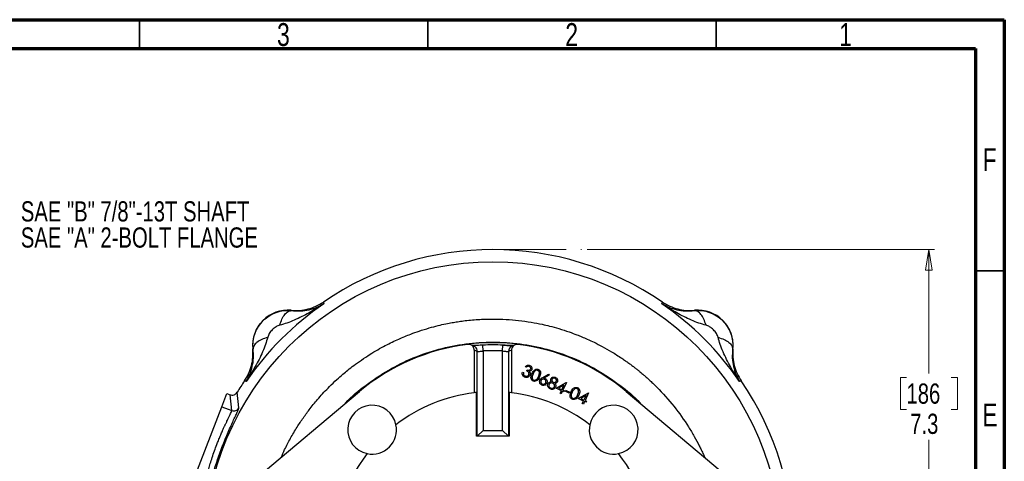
# Model space of a CAD drawing. Header units: inches. Extents: x 0.6 to 16.3, y 0.2 to 11.5.
# Tile 12 of 12: x 9.6 to 16.3, y 8.5 to 11.5. Entities that reach past the tile are written whole.
import ezdxf

# ---------------------------------------------------------------- set-up
doc = ezdxf.new("R2010")
doc.units = ezdxf.units.IN
doc.header["$MEASUREMENT"] = 0
doc.linetypes.add('CENTERX2', pattern=[0.8, 0.5, -0.1, 0.1, -0.1])
doc.styles.add('SLDTEXTSTYLE0', font='TXT', dxfattribs={"width": 0.75})
doc.dimstyles.new('SLDDIMSTYLE1', dxfattribs={"dimtxt": 0.137795, "dimasz": 0.14, "dimexe": 0, "dimexo": 0.0625, "dimgap": 0.034449, "dimtad": 0, "dimtih": 1, "dimtoh": 1, "dimdec": 1, "dimlfac": 1.5, "dimrnd": 1e-09, "dimzin": 12, "dimdsep": 46, "dimtxsty": 'SLDTEXTSTYLE0', "dimblk1": 'CLOSED', "dimblk2": 'CLOSED', "dimsah": 1, "dimcen": 0.09, "dimadec": 0, "dimazin": 3, "dimtfac": 1, "dimtofl": 0, "dimtmove": 0, "dimatfit": 3, "dimldrblk": 'CLOSED', "dimfxl": 0, "dimfrac": 2, "dimtolj": 1, "dimtzin": 12, "dimarcsym": 0})

# ---------------------------------------------------------------- blocks, each defined once
blk = doc.blocks.new('_Closed')
at = {"color": 0, "linetype": 'ByBlock', "lineweight": -2}
for p, q in [((-1, 0.166667), (0, 0)), ((-1, 0.166667), (-1, -0.166667)), ((0, 0), (-1, -0.166667)), ((0, 0), (-1, 0))]:
    blk.add_line(p, q, dxfattribs=at)
blk = doc.blocks.new('_D_1')
at = {"color": 7, "linetype": 'Continuous', "lineweight": 0}
for p, q in [((13.4908, 9.9274), (15.8627, 9.9274)), ((15.8233, 9.9274), (15.8233, 9.0832)), ((15.6706, 9.0552), (15.6286, 9.0552)), ((15.6286, 9.0552), (15.6286, 8.8364)), ((15.9761, 9.0552), (16.0181, 9.0552)), ((16.0181, 9.0552), (16.0181, 8.8364)), ((15.6286, 8.8364), (15.6706, 8.8364)), ((16.0181, 8.8364), (15.9761, 8.8364)), ((15.8233, 5.0577), (15.8233, 8.6303)), ((14.0917, 5.0577), (15.8627, 5.0577))]:
    blk.add_line(p, q, dxfattribs=at)
at = {"color": 7, "linetype": 'Continuous', "lineweight": 18, "xscale": 0.14, "yscale": 0.14}
for p, rotation in [((15.8233, 9.9274), 90.0000000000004), ((15.8233, 5.0577), 270.0000000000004)]:
    blk.add_blockref('_Closed', p, dxfattribs=dict(at, rotation=rotation))
at = {"color": 7, "linetype": 'Continuous', "lineweight": 18, "char_height": 0.1378, "attachment_point": 1, "style": 'SLDTEXTSTYLE0'}
for s, insert in [('186', (15.6706, 9.0141)), ('7.3', (15.6961, 8.8079))]:
    blk.add_mtext(s, dxfattribs=dict(at, insert=insert))
blk = doc.blocks.new('SW_NOTE_0_2')
at = {"color": 0, "linetype": 'Continuous', "lineweight": 0, "char_height": 0.137795, "attachment_point": 1, "style": 'SLDTEXTSTYLE0'}
for s, insert in [('SAE "B" 7/8"-13T SHAFT', (0.0248, 0.0702)), ('SAE "A" 2-BOLT FLANGE', (0.0248, -0.108))]:
    blk.add_mtext(s, dxfattribs=dict(at, insert=insert))

msp = doc.modelspace()

# ---------------------------------------------------------------- linework, layer by layer
at = {"color": 7, "linetype": 'Continuous', "lineweight": 70}
for p, q in [((0.5906, 11.4961), (16.3386, 11.4961)), ((16.3386, 11.4961), (16.3386, 0.1969)), ((0.7874, 11.2992), (16.1417, 11.2992)), ((16.1417, 11.2992), (16.1417, 0.3937))]:
    msp.add_line(p, q, dxfattribs=at)
at = {"color": 7, "linetype": 'Continuous', "lineweight": 35}
for p, q in [((10.4331, 11.2992), (10.4331, 11.4961)), ((12.4016, 11.2992), (12.4016, 11.4961)), ((14.3701, 11.2992), (14.3701, 11.4961)), ((16.1417, 9.7835), (16.3386, 9.7835))]:
    msp.add_line(p, q, dxfattribs=at)
at = {"color": 7, "linetype": 'CENTERX2', "lineweight": 18}
msp.add_line((12.8462, 9.9274), (13.4514, 9.9274), dxfattribs=at)
at = {"color": 7, "linetype": 'Continuous', "lineweight": 25}
for p, q in [((11.6886, 9.57), (11.6904, 9.5642)), ((11.6904, 9.5642), (11.6921, 9.5586)), ((14.0003, 9.5586), (14.002, 9.5642)), ((14.002, 9.5642), (14.0038, 9.57)), ((11.4694, 9.5135), (11.4695, 9.5114)), ((14.2229, 9.5114), (14.2231, 9.5135)), ((11.2089, 9.2508), (11.2068, 9.251)), ((12.7195, 9.2406), (12.7195, 8.9509)), ((12.7397, 8.6543), (12.7397, 9.2328)), ((12.7795, 9.2359), (12.7776, 9.2758)), ((12.7795, 9.2359), (12.7795, 8.6941)), ((12.9129, 9.2359), (12.9148, 9.2758)), ((12.9129, 8.6941), (12.9129, 9.2359)), ((12.9527, 9.2328), (12.9527, 8.6543)), ((12.9729, 9.2406), (12.9729, 8.9509)), ((14.4856, 9.251), (14.4835, 9.2508)), ((13.0478, 9.0919), (13.0551, 9.0885)), ((13.0755, 9.1248), (13.0678, 9.1284)), ((13.077, 9.1003), (13.0802, 9.1072)), ((13.1865, 9.0551), (13.2252, 9.0785)), ((13.2252, 9.0785), (13.2295, 9.0716)), ((11.1561, 9.0299), (11.1503, 9.0317)), ((11.1617, 9.0282), (11.1561, 9.0299)), ((13.2295, 9.0716), (13.1949, 9.0503)), ((13.2779, 8.9814), (13.3476, 9.0215)), ((13.3491, 9.0207), (13.3247, 8.9683)), ((13.3476, 9.0215), (13.3491, 9.0207)), ((14.5363, 9.0299), (14.5307, 9.0282)), ((14.5421, 9.0317), (14.5363, 9.0299)), ((10.995, 8.8557), (11.0297, 8.946)), ((11.0297, 8.946), (11.0514, 8.9377)), ((11.1118, 8.8475), (11.0998, 8.954)), ((11.2373, 8.3732), (11.9352, 8.9592)), ((12.735, 8.6541), (12.735, 8.9526)), ((12.9574, 8.9526), (12.9574, 8.6541)), ((13.3138, 8.9646), (13.2779, 8.9814)), ((13.3318, 9.0032), (13.295, 8.9822)), ((13.295, 8.9822), (13.3172, 8.9718)), ((13.3057, 8.9471), (13.3138, 8.9646)), ((13.3132, 8.9436), (13.3057, 8.9471)), ((13.3213, 8.9611), (13.3132, 8.9436)), ((13.3172, 8.9718), (13.3318, 9.0032)), ((13.3304, 8.9569), (13.3213, 8.9611)), ((13.3247, 8.9683), (13.3338, 8.9641)), ((13.3338, 8.9641), (13.3304, 8.9569)), ((13.3402, 8.9617), (13.3431, 8.9679)), ((13.3683, 8.9486), (13.3402, 8.9617)), ((13.3431, 8.9679), (13.3712, 8.9548)), ((13.3712, 8.9548), (13.3683, 8.9486)), ((13.4289, 8.9109), (13.4986, 8.951)), ((13.5002, 8.9503), (13.4757, 8.8979)), ((13.4986, 8.951), (13.5002, 8.9503)), ((13.7572, 8.9592), (14.4552, 8.3732)), ((11.0515, 8.9377), (11.0514, 8.9377)), ((11.0627, 8.8297), (11.0515, 8.9377)), ((13.4648, 8.8942), (13.4289, 8.9109)), ((13.4828, 8.9328), (13.4461, 8.9117)), ((13.4461, 8.9117), (13.4682, 8.9014)), ((13.4567, 8.8767), (13.4648, 8.8942)), ((13.4642, 8.8732), (13.4567, 8.8767)), ((13.4724, 8.8907), (13.4642, 8.8732)), ((13.4682, 8.9014), (13.4828, 8.9328)), ((13.4815, 8.8864), (13.4724, 8.8907)), ((13.4757, 8.8979), (13.4848, 8.8937)), ((13.4848, 8.8937), (13.4815, 8.8864)), ((10.8137, 8.3833), (10.995, 8.8557)), ((10.995, 8.8557), (11.0627, 8.8297)), ((12.7397, 8.6543), (12.7795, 8.6941)), ((12.7795, 8.6941), (12.9129, 8.6941)), ((12.9527, 8.6543), (12.9129, 8.6941)), ((12.9574, 8.6541), (12.735, 8.6541))]:
    msp.add_line(p, q, dxfattribs=at)
at = {"color": 7, "linetype": 'Continuous', "lineweight": 25, "flags": 128}
msp.add_lwpolyline([(12.7247, 9.2642), (12.7197, 9.2675), (12.7145, 9.27)], dxfattribs=at)
at = {"color": 7, "linetype": 'Continuous', "lineweight": 25}
msp.add_circle((12.8462, 7.8741), 1.9709, dxfattribs=at)
for centre, radius, start, end in [((12.8462, 7.8741), 2.0533, 55.68388, 124.31612), ((12.8462, 7.8741), 2.0419, 124.41629, 145.58371), ((12.8462, 7.8741), 2.0419, 34.41629, 55.58371), ((11.4466, 9.2737), 0.2409, 84.58105, 185.41895), ((14.2458, 9.2737), 0.2409, 354.58105, 95.41895), ((12.8462, 7.8741), 1.4181, 47.51943, 132.48057), ((12.8462, 7.8741), 1.4168, 96.96554, 130.0159), ((12.8462, 7.8741), 1.4168, 49.9841, 83.03446), ((12.8462, 7.8741), 1.4034, 87.19652, 92.80348), ((12.8462, 7.8741), 1.3634, 87.19652, 92.80348), ((12.8462, 7.8741), 2.0533, 145.68388, 148.26931), ((12.8462, 7.8741), 2.0533, 325.68388, 34.31612), ((12.8462, 7.8741), 1.0842, 96.70937, 127.61727), ((12.8462, 7.8741), 1.0842, 95.88757, 96.70937), ((12.8462, 7.8741), 1.0842, 83.29063, 84.11243), ((12.8462, 7.8741), 1.0842, 52.38273, 83.29063), ((12.0213, 8.6991), 0.1667, 11.70658, 258.29342), ((13.6712, 8.6991), 0.1667, 281.70658, 168.29342), ((12.0213, 8.6991), 0.1667, 258.29342, 11.70658), ((13.6712, 8.6991), 0.1667, 168.29342, 281.70658), ((12.8462, 7.8741), 1.0842, 142.38273, 217.61727), ((12.8462, 7.8741), 1.0842, 322.38273, 37.61727)]:
    msp.add_arc(centre, radius, start, end, dxfattribs=at)
at = {"color": 8, "linetype": 'Continuous', "lineweight": 25}
for centre, radius, start, end in [((12.6998, 9.233), 0.0399, 359.76854, 51.44883), ((12.9926, 9.233), 0.0398, 111.57531, 180.25611)]:
    msp.add_arc(centre, radius, start, end, dxfattribs=at)
at = {"color": 7, "linetype": 'Continuous', "lineweight": 25}
for centre, major_axis, ratio, start_param, end_param in [((12.0265, 7.8741), (1.7225, 0), 0.866575, 1.14388, 1.156685), ((13.666, 7.8741), (1.7225, 0), 0.866575, 1.984907, 1.997713), ((12.7394, 8.6941), (0, 0.04), 0.087489, 3.141593, 3.228859), ((12.953, 8.6941), (0, 0.04), 0.087489, 3.054326, 3.141593)]:
    msp.add_ellipse(centre, major_axis=major_axis, ratio=ratio, start_param=start_param, end_param=end_param, dxfattribs=at)
for points, knots in [([(11.6921, 9.5586), (11.6755, 9.5478), (11.6422, 9.5262), (11.5921, 9.4969), (11.5415, 9.4698), (11.4913, 9.4462), (11.4412, 9.426), (11.4072, 9.4165), (11.3908, 9.4119)], [0, 0, 0, 0, 0.1785462, 0.3565956, 0.5214521, 0.6921189, 0.8513652, 1, 1, 1, 1]), ([(11.4694, 9.5135), (11.4886, 9.5127), (11.5271, 9.511), (11.5843, 9.5212), (11.6393, 9.5399), (11.6722, 9.56), (11.6886, 9.57)], [0, 0, 0, 0, 0.249999, 0.499991, 0.749988, 1, 1, 1, 1]), ([(11.4695, 9.5114), (11.491, 9.51), (11.5351, 9.507), (11.5921, 9.5164), (11.6453, 9.5326), (11.6765, 9.5499), (11.6921, 9.5586)], [0, 0, 0, 0, 0.238226, 0.486485, 0.742044, 1, 1, 1, 1]), ([(14.0003, 9.5586), (14.0159, 9.5499), (14.0471, 9.5326), (14.1003, 9.5164), (14.1574, 9.507), (14.2014, 9.51), (14.2229, 9.5114)], [0, 0, 0, 0, 0.2579567, 0.5135156, 0.7617742, 1, 1, 1, 1]), ([(14.3016, 9.4119), (14.2852, 9.4165), (14.2513, 9.426), (14.2011, 9.4462), (14.1509, 9.4698), (14.1018, 9.4961), (14.0516, 9.5253), (14.0183, 9.5469), (14.0003, 9.5586)], [0, 0, 0, 0, 0.148634, 0.307878, 0.478548, 0.643401, 0.806559, 1, 1, 1, 1]), ([(14.0038, 9.57), (14.0202, 9.56), (14.0531, 9.5399), (14.1081, 9.5212), (14.1653, 9.511), (14.2038, 9.5127), (14.2231, 9.5135)], [0, 0, 0, 0, 0.250012, 0.500009, 0.750001, 1, 1, 1, 1]), ([(11.2089, 9.2508), (11.2082, 9.2678), (11.2069, 9.3021), (11.2191, 9.3534), (11.2421, 9.4019), (11.2759, 9.4444), (11.3183, 9.4781), (11.3666, 9.5011), (11.4179, 9.5134), (11.4524, 9.5121), (11.4695, 9.5114)], [0, 0, 0, 0, 0.121086, 0.245631, 0.371837, 0.499848, 0.627826, 0.75369, 0.877698, 1, 1, 1, 1]), ([(11.3908, 9.4119), (11.3956, 9.4262), (11.4052, 9.4548), (11.4251, 9.4866), (11.4472, 9.5079), (11.462, 9.5102), (11.4695, 9.5114)], [0, 0, 0, 0, 0.250008, 0.500012, 0.750004, 1, 1, 1, 1]), ([(14.2229, 9.5114), (14.2401, 9.5121), (14.2745, 9.5134), (14.3259, 9.5011), (14.3741, 9.4782), (14.4165, 9.4444), (14.4502, 9.4021), (14.4732, 9.3538), (14.4855, 9.3024), (14.4842, 9.268), (14.4835, 9.2508)], [0, 0, 0, 0, 0.122401, 0.24641, 0.372177, 0.49984, 0.627674, 0.753551, 0.87761, 1, 1, 1, 1]), ([(14.3016, 9.4119), (14.2968, 9.4262), (14.2872, 9.4548), (14.2673, 9.4866), (14.2453, 9.5079), (14.2304, 9.5102), (14.2229, 9.5114)], [0, 0, 0, 0, 0.2499978, 0.4999971, 0.7499871, 1, 1, 1, 1]), ([(11.3908, 9.4119), (11.3823, 9.4087), (11.3636, 9.4018), (11.3392, 9.3811), (11.3185, 9.3567), (11.3116, 9.338), (11.3085, 9.3295)], [0, 0, 0, 0, 0.227266, 0.500165, 0.772773, 1, 1, 1, 1]), ([(14.384, 9.3295), (14.3808, 9.338), (14.3739, 9.3567), (14.3532, 9.3811), (14.3288, 9.4018), (14.3101, 9.4087), (14.3016, 9.4119)], [0, 0, 0, 0, 0.227268, 0.500168, 0.772774, 1, 1, 1, 1]), ([(11.3085, 9.3295), (11.3039, 9.3131), (11.2944, 9.2792), (11.2741, 9.229), (11.2505, 9.1788), (11.2242, 9.1297), (11.195, 9.0795), (11.1734, 9.0462), (11.1617, 9.0282)], [0, 0, 0, 0, 0.148634, 0.307878, 0.478548, 0.643401, 0.806559, 1, 1, 1, 1]), ([(11.3085, 9.3295), (11.2942, 9.3247), (11.2655, 9.3151), (11.2337, 9.2952), (11.2124, 9.2732), (11.2101, 9.2583), (11.2089, 9.2508)], [0, 0, 0, 0, 0.249996, 0.499988, 0.749992, 1, 1, 1, 1]), ([(12.7195, 9.2406), (12.7191, 9.2451), (12.7182, 9.2541), (12.7113, 9.2661), (12.7011, 9.2752), (12.6883, 9.2807), (12.6791, 9.2806), (12.6744, 9.2805)], [0, 0, 0, 0, 0.198384, 0.396743, 0.595712, 0.795433, 1, 1, 1, 1]), ([(13.018, 9.2805), (13.0135, 9.2806), (13.0044, 9.2808), (12.9915, 9.2753), (12.9813, 9.2663), (12.9742, 9.2542), (12.9733, 9.2452), (12.9729, 9.2406)], [0, 0, 0, 0, 0.1998998, 0.3997895, 0.5998555, 0.79962, 1, 1, 1, 1]), ([(14.5307, 9.0282), (14.5199, 9.0448), (14.4983, 9.0781), (14.469, 9.1282), (14.4419, 9.1788), (14.4183, 9.229), (14.3981, 9.2792), (14.3886, 9.3131), (14.384, 9.3295)], [0, 0, 0, 0, 0.1785468, 0.3565957, 0.5214526, 0.692119, 0.8513649, 1, 1, 1, 1]), ([(14.384, 9.3295), (14.3983, 9.3247), (14.4269, 9.3151), (14.4587, 9.2952), (14.48, 9.2732), (14.4823, 9.2583), (14.4835, 9.2508)], [0, 0, 0, 0, 0.250013, 0.500003, 0.750002, 1, 1, 1, 1]), ([(11.1503, 9.0317), (11.1603, 9.0481), (11.1805, 9.081), (11.1991, 9.136), (11.2093, 9.1932), (11.2076, 9.2317), (11.2068, 9.251)], [0, 0, 0, 0, 0.250012, 0.500009, 0.750001, 1, 1, 1, 1]), ([(11.1617, 9.0282), (11.1704, 9.0438), (11.1877, 9.075), (11.2039, 9.1282), (11.2133, 9.1853), (11.2103, 9.2293), (11.2089, 9.2508)], [0, 0, 0, 0, 0.257956, 0.513515, 0.761774, 1, 1, 1, 1]), ([(12.7145, 9.27), (12.7127, 9.2707), (12.7058, 9.2735), (12.6988, 9.2761), (12.6936, 9.2781)], [0, 0, 0, 0, 0.252824, 1, 1, 1, 1]), ([(12.7776, 9.2758), (12.7716, 9.2755), (12.7581, 9.2748), (12.7385, 9.2738), (12.7213, 9.2729), (12.7103, 9.2724), (12.7049, 9.2724), (12.7048, 9.2724), (12.7048, 9.2724)], [0, 0, 0, 0, 0.176869, 0.396477, 0.612422, 0.798679, 0.943095, 1, 1, 1, 1]), ([(12.7397, 9.2328), (12.7405, 9.2326), (12.7422, 9.2322), (12.75, 9.2328), (12.7608, 9.2339), (12.7713, 9.235), (12.7777, 9.2357), (12.7795, 9.2359)], [0, 0, 0, 0, 0.225663, 0.451338, 0.677827, 0.905494, 1, 1, 1, 1]), ([(12.9129, 9.2359), (12.9174, 9.2354), (12.9264, 9.2345), (12.9384, 9.2332), (12.9474, 9.2323), (12.9517, 9.2323), (12.9525, 9.2327), (12.9527, 9.2328)], [0, 0, 0, 0, 0.228136, 0.456134, 0.683525, 0.909878, 1, 1, 1, 1]), ([(12.9137, 9.2759), (12.9158, 9.2758), (12.9254, 9.2753), (12.9418, 9.2744), (12.9613, 9.2734), (12.974, 9.2727), (12.9887, 9.2723), (12.974, 9.2727), (12.9613, 9.2734), (12.9418, 9.2744), (12.9254, 9.2753), (12.9158, 9.2758), (12.9137, 9.2759)], [0, 0, 0, 0, 0.036664, 0.165553, 0.290123, 0.403683, 0.5, 0.596317, 0.709877, 0.834447, 0.963336, 1, 1, 1, 1]), ([(12.9988, 9.2781), (12.9971, 9.2775), (12.9902, 9.2748), (12.9832, 9.2721), (12.9779, 9.27)], [0, 0, 0, 0, 0.24041, 1, 1, 1, 1]), ([(14.4835, 9.2508), (14.4821, 9.2293), (14.4791, 9.1853), (14.4885, 9.1282), (14.5047, 9.075), (14.522, 9.0438), (14.5307, 9.0282)], [0, 0, 0, 0, 0.238226, 0.486484, 0.742043, 1, 1, 1, 1]), ([(14.4856, 9.251), (14.4848, 9.2317), (14.4831, 9.1932), (14.4933, 9.136), (14.512, 9.081), (14.5321, 9.0481), (14.5421, 9.0317)], [0, 0, 0, 0, 0.249999, 0.499991, 0.749988, 1, 1, 1, 1]), ([(13.0622, 9.0584), (13.0589, 9.0603), (13.0524, 9.0641), (13.047, 9.0736), (13.046, 9.0833), (13.0472, 9.089), (13.0478, 9.0919)], [0, 0, 0, 0, 0.279865, 0.55899, 0.77923, 1, 1, 1, 1]), ([(13.0551, 9.0885), (13.0547, 9.086), (13.054, 9.0816), (13.0552, 9.0772), (13.0557, 9.0753)], [0, 0, 0, 0, 0.5607, 1, 1, 1, 1]), ([(13.0678, 9.1284), (13.07, 9.1309), (13.0743, 9.1358), (13.0829, 9.1396), (13.0915, 9.1401), (13.0964, 9.1383), (13.0988, 9.1374)], [0, 0, 0, 0, 0.2803434, 0.5597693, 0.7797975, 1, 1, 1, 1]), ([(13.0954, 9.1301), (13.0935, 9.1308), (13.0895, 9.1322), (13.0819, 9.1306), (13.0779, 9.127), (13.0755, 9.1248)], [0, 0, 0, 0, 0.280237, 0.559669, 1, 1, 1, 1]), ([(13.0914, 9.0736), (13.0921, 9.0756), (13.0934, 9.0797), (13.0924, 9.0861), (13.0879, 9.0944), (13.0815, 9.0979), (13.077, 9.1003)], [0, 0, 0, 0, 0.186632, 0.373502, 0.560278, 1, 1, 1, 1]), ([(13.0802, 9.1072), (13.0826, 9.1063), (13.0872, 9.1046), (13.0942, 9.1044), (13.1004, 9.1067), (13.1025, 9.11), (13.1036, 9.1117)], [0, 0, 0, 0, 0.280864, 0.561382, 0.780766, 1, 1, 1, 1]), ([(13.1114, 9.1079), (13.1104, 9.1062), (13.1085, 9.1028), (13.1027, 9.0985), (13.0976, 9.0976), (13.0946, 9.0971)], [0, 0, 0, 0, 0.280343, 0.560472, 1, 1, 1, 1]), ([(13.0946, 9.0971), (13.096, 9.0953), (13.0986, 9.0921), (13.0999, 9.0882), (13.1005, 9.0865)], [0, 0, 0, 0, 0.5598259, 1, 1, 1, 1]), ([(13.1036, 9.1117), (13.1042, 9.1137), (13.1054, 9.1178), (13.1033, 9.1235), (13.0998, 9.1277), (13.0969, 9.1293), (13.0954, 9.1301)], [0, 0, 0, 0, 0.278678, 0.558542, 0.779099, 1, 1, 1, 1]), ([(13.0988, 9.1374), (13.1017, 9.1357), (13.1074, 9.1323), (13.1123, 9.1241), (13.1138, 9.1155), (13.1122, 9.1104), (13.1114, 9.1079)], [0, 0, 0, 0, 0.28007, 0.559852, 0.780109, 1, 1, 1, 1]), ([(13.1005, 9.0865), (13.101, 9.0835), (13.1019, 9.0781), (13.1, 9.073), (13.0991, 9.0708)], [0, 0, 0, 0, 0.559504, 1, 1, 1, 1]), ([(13.1205, 9.0312), (13.1183, 9.0324), (13.1141, 9.0348), (13.1079, 9.0425), (13.1039, 9.0597), (13.1097, 9.0733), (13.1136, 9.0824)], [0, 0, 0, 0, 0.125594, 0.251167, 0.500332, 1, 1, 1, 1]), ([(13.1136, 9.0824), (13.1181, 9.0913), (13.1237, 9.1024), (13.136, 9.1103), (13.143, 9.1125), (13.1504, 9.1127), (13.155, 9.111), (13.1573, 9.1102)], [0, 0, 0, 0, 0.4986361, 0.6241029, 0.749381, 0.8746784, 1, 1, 1, 1]), ([(13.1206, 9.079), (13.1174, 9.0719), (13.1134, 9.0629), (13.1139, 9.0513), (13.1157, 9.0458), (13.1189, 9.0409), (13.1222, 9.0389), (13.1239, 9.0379)], [0, 0, 0, 0, 0.499383, 0.62469, 0.749789, 0.874981, 1, 1, 1, 1]), ([(13.1542, 9.1029), (13.1524, 9.1035), (13.1487, 9.1048), (13.1409, 9.104), (13.129, 9.0966), (13.124, 9.086), (13.1206, 9.079)], [0, 0, 0, 0, 0.125295, 0.250734, 0.499607, 1, 1, 1, 1]), ([(13.1578, 9.0617), (13.1608, 9.0688), (13.1653, 9.0796), (13.1635, 9.0934), (13.1591, 9.0999), (13.1558, 9.1019), (13.1542, 9.1029)], [0, 0, 0, 0, 0.500234, 0.749271, 0.874734, 1, 1, 1, 1]), ([(13.1573, 9.1102), (13.1594, 9.109), (13.1637, 9.1066), (13.1699, 9.0989), (13.1743, 9.0816), (13.1687, 9.0678), (13.1649, 9.0585)], [0, 0, 0, 0, 0.125633, 0.251249, 0.500633, 1, 1, 1, 1]), ([(13.0557, 9.0753), (13.0571, 9.073), (13.0596, 9.0689), (13.0638, 9.0667), (13.0657, 9.0657)], [0, 0, 0, 0, 0.558616, 1, 1, 1, 1]), ([(13.0991, 9.0708), (13.0969, 9.0674), (13.0924, 9.0605), (13.0817, 9.0556), (13.0712, 9.055), (13.0652, 9.0573), (13.0622, 9.0584)], [0, 0, 0, 0, 0.2794907, 0.5588701, 0.7792975, 1, 1, 1, 1]), ([(13.0657, 9.0657), (13.0683, 9.0647), (13.0737, 9.0627), (13.0816, 9.0642), (13.088, 9.0679), (13.0903, 9.0717), (13.0914, 9.0736)], [0, 0, 0, 0, 0.280306, 0.559646, 0.779902, 1, 1, 1, 1]), ([(13.1649, 9.0585), (13.1603, 9.0497), (13.1533, 9.0364), (13.1372, 9.0288), (13.1274, 9.0286), (13.1228, 9.0304), (13.1205, 9.0312)], [0, 0, 0, 0, 0.499357, 0.748733, 0.87436, 1, 1, 1, 1]), ([(13.1239, 9.0379), (13.1261, 9.0372), (13.1304, 9.0358), (13.1388, 9.0374), (13.1433, 9.0413), (13.146, 9.0436)], [0, 0, 0, 0, 0.280102, 0.560576, 1, 1, 1, 1]), ([(13.146, 9.0436), (13.1486, 9.0467), (13.1532, 9.0523), (13.1564, 9.0588), (13.1578, 9.0617)], [0, 0, 0, 0, 0.559623, 1, 1, 1, 1]), ([(13.1798, 9.0035), (13.1767, 9.0055), (13.1703, 9.0095), (13.1656, 9.0192), (13.1648, 9.0288), (13.1668, 9.0344), (13.1678, 9.0372)], [0, 0, 0, 0, 0.2796542, 0.5590269, 0.7795023, 1, 1, 1, 1]), ([(13.1678, 9.0372), (13.1706, 9.0412), (13.1756, 9.0485), (13.1832, 9.0531), (13.1865, 9.0551)], [0, 0, 0, 0, 0.558184, 1, 1, 1, 1]), ([(13.1751, 9.0338), (13.1743, 9.0314), (13.1727, 9.0265), (13.1746, 9.0193), (13.1783, 9.0137), (13.1818, 9.0117), (13.1836, 9.0107)], [0, 0, 0, 0, 0.27963, 0.559364, 0.779617, 1, 1, 1, 1]), ([(13.1983, 9.0423), (13.1958, 9.0431), (13.1909, 9.0448), (13.1838, 9.0428), (13.1782, 9.0391), (13.1761, 9.0356), (13.1751, 9.0338)], [0, 0, 0, 0, 0.279592, 0.559306, 0.779583, 1, 1, 1, 1]), ([(13.2141, 9.0157), (13.2122, 9.0124), (13.2082, 9.0059), (13.1982, 9.0012), (13.1883, 9.0005), (13.1827, 9.0025), (13.1798, 9.0035)], [0, 0, 0, 0, 0.2796671, 0.5589644, 0.779497, 1, 1, 1, 1]), ([(13.1836, 9.0107), (13.186, 9.0099), (13.1909, 9.0083), (13.1981, 9.0102), (13.2037, 9.0139), (13.2057, 9.0174), (13.2067, 9.0191)], [0, 0, 0, 0, 0.279503, 0.559278, 0.779572, 1, 1, 1, 1]), ([(13.1949, 9.0503), (13.1965, 9.0501), (13.1993, 9.0497), (13.202, 9.0486), (13.2032, 9.0481)], [0, 0, 0, 0, 0.560041, 1, 1, 1, 1]), ([(13.2067, 9.0191), (13.2075, 9.0216), (13.2092, 9.0265), (13.2073, 9.0337), (13.2036, 9.0393), (13.2001, 9.0413), (13.1983, 9.0423)], [0, 0, 0, 0, 0.279587, 0.55936, 0.779624, 1, 1, 1, 1]), ([(13.2032, 9.0481), (13.2062, 9.0462), (13.2123, 9.0424), (13.2164, 9.0329), (13.2171, 9.0236), (13.2151, 9.0184), (13.2141, 9.0157)], [0, 0, 0, 0, 0.279298, 0.558988, 0.779368, 1, 1, 1, 1]), ([(13.237, 8.9769), (13.2335, 8.9788), (13.2265, 8.9826), (13.2208, 8.9925), (13.2193, 9.0027), (13.2213, 9.0086), (13.2222, 9.0116)], [0, 0, 0, 0, 0.280571, 0.559347, 0.779865, 1, 1, 1, 1]), ([(13.2222, 9.0116), (13.2236, 9.0139), (13.2264, 9.0187), (13.235, 9.0241), (13.242, 9.0247), (13.2463, 9.025)], [0, 0, 0, 0, 0.280157, 0.560005, 1, 1, 1, 1]), ([(13.2558, 9.016), (13.2531, 9.017), (13.2477, 9.0189), (13.2397, 9.0172), (13.2332, 9.0135), (13.2309, 9.0097), (13.2297, 9.0078)], [0, 0, 0, 0, 0.2800325, 0.5597105, 0.7800034, 1, 1, 1, 1]), ([(13.2463, 9.025), (13.244, 9.0288), (13.2398, 9.0355), (13.2419, 9.0431), (13.2429, 9.0464)], [0, 0, 0, 0, 0.560047, 1, 1, 1, 1]), ([(13.2429, 9.0464), (13.2448, 9.0492), (13.2487, 9.0548), (13.258, 9.0583), (13.2668, 9.0584), (13.2718, 9.0565), (13.2743, 9.0556)], [0, 0, 0, 0, 0.278875, 0.558518, 0.779225, 1, 1, 1, 1]), ([(13.2504, 9.0428), (13.2499, 9.0406), (13.2487, 9.0362), (13.2509, 9.0302), (13.2543, 9.0255), (13.2574, 9.0237), (13.2589, 9.0228)], [0, 0, 0, 0, 0.278476, 0.558782, 0.779396, 1, 1, 1, 1]), ([(13.2705, 9.0485), (13.2685, 9.0492), (13.2644, 9.0507), (13.2582, 9.0498), (13.2531, 9.0472), (13.2513, 9.0443), (13.2504, 9.0428)], [0, 0, 0, 0, 0.280356, 0.559974, 0.780122, 1, 1, 1, 1]), ([(13.2659, 8.9918), (13.2666, 8.9944), (13.2681, 8.9997), (13.2656, 9.0071), (13.2614, 9.0128), (13.2577, 9.0149), (13.2558, 9.016)], [0, 0, 0, 0, 0.278794, 0.558904, 0.779353, 1, 1, 1, 1]), ([(13.2589, 9.0228), (13.261, 9.0222), (13.2652, 9.0208), (13.2715, 9.0221), (13.2764, 9.0251), (13.2783, 9.0281), (13.2792, 9.0296)], [0, 0, 0, 0, 0.279714, 0.55945, 0.779946, 1, 1, 1, 1]), ([(13.2866, 9.0257), (13.2856, 9.0239), (13.2835, 9.0203), (13.2771, 9.0159), (13.2717, 9.0152), (13.2684, 9.0147)], [0, 0, 0, 0, 0.280236, 0.560377, 1, 1, 1, 1]), ([(13.2684, 9.0147), (13.2715, 9.0103), (13.2757, 9.004), (13.2757, 8.9943), (13.2742, 8.9904), (13.2735, 8.9884)], [0, 0, 0, 0, 0.557765, 0.778864, 1, 1, 1, 1]), ([(13.2792, 9.0296), (13.2798, 9.0317), (13.2809, 9.0359), (13.2789, 9.0419), (13.2751, 9.0461), (13.2721, 9.0477), (13.2705, 9.0485)], [0, 0, 0, 0, 0.278663, 0.558443, 0.778854, 1, 1, 1, 1]), ([(13.2743, 9.0556), (13.2772, 9.0539), (13.2829, 9.0504), (13.2877, 9.042), (13.2891, 9.0333), (13.2874, 9.0283), (13.2866, 9.0257)], [0, 0, 0, 0, 0.2799445, 0.5596416, 0.7799684, 1, 1, 1, 1]), ([(11.0515, 8.9377), (11.0556, 8.9365), (11.0645, 8.9341), (11.0781, 8.9362), (11.0909, 8.9427), (11.0967, 8.95), (11.0998, 8.954)], [0, 0, 0, 0, 0.231513, 0.500344, 0.726625, 1, 1, 1, 1]), ([(13.2297, 9.0078), (13.2289, 9.0051), (13.2274, 8.9998), (13.23, 8.9923), (13.2347, 8.987), (13.2385, 8.985), (13.2404, 8.9839)], [0, 0, 0, 0, 0.27909, 0.558381, 0.779011, 1, 1, 1, 1]), ([(13.2606, 8.9757), (13.2561, 8.9745), (13.248, 8.9724), (13.2404, 8.9755), (13.237, 8.9769)], [0, 0, 0, 0, 0.557723, 1, 1, 1, 1]), ([(13.2404, 8.9839), (13.243, 8.9829), (13.2482, 8.9809), (13.2562, 8.9824), (13.2625, 8.9861), (13.2647, 8.9899), (13.2659, 8.9918)], [0, 0, 0, 0, 0.28035, 0.5595, 0.779854, 1, 1, 1, 1]), ([(13.2735, 8.9884), (13.2717, 8.9854), (13.2685, 8.98), (13.2631, 8.977), (13.2606, 8.9757)], [0, 0, 0, 0, 0.559309, 1, 1, 1, 1]), ([(13.3877, 8.9066), (13.3856, 8.9078), (13.3814, 8.9102), (13.3752, 8.9178), (13.3711, 8.9351), (13.377, 8.9487), (13.3808, 8.9578)], [0, 0, 0, 0, 0.125594, 0.251167, 0.500332, 1, 1, 1, 1]), ([(13.3808, 8.9578), (13.3853, 8.9667), (13.3909, 8.9778), (13.4033, 8.9857), (13.4103, 8.9879), (13.4177, 8.9881), (13.4222, 8.9864), (13.4245, 8.9856)], [0, 0, 0, 0, 0.498636, 0.624103, 0.749381, 0.874678, 1, 1, 1, 1]), ([(13.3879, 8.9544), (13.3847, 8.9472), (13.3807, 8.9383), (13.3811, 8.9267), (13.3829, 8.9212), (13.3862, 8.9163), (13.3895, 8.9143), (13.3911, 8.9133)], [0, 0, 0, 0, 0.499383, 0.62469, 0.749789, 0.874981, 1, 1, 1, 1]), ([(13.4214, 8.9783), (13.4196, 8.9789), (13.416, 8.9802), (13.4082, 8.9794), (13.3963, 8.972), (13.3912, 8.9614), (13.3879, 8.9544)], [0, 0, 0, 0, 0.125295, 0.250734, 0.499607, 1, 1, 1, 1]), ([(13.425, 8.937), (13.4281, 8.9442), (13.4326, 8.9549), (13.4307, 8.9688), (13.4264, 8.9753), (13.4231, 8.9773), (13.4214, 8.9783)], [0, 0, 0, 0, 0.500234, 0.749271, 0.874734, 1, 1, 1, 1]), ([(13.4245, 8.9856), (13.4267, 8.9844), (13.4309, 8.9819), (13.4372, 8.9743), (13.4416, 8.957), (13.4359, 8.9431), (13.4322, 8.9339)], [0, 0, 0, 0, 0.125633, 0.251249, 0.500633, 1, 1, 1, 1]), ([(13.4322, 8.9339), (13.4275, 8.9251), (13.4206, 8.9118), (13.4045, 8.9042), (13.3946, 8.904), (13.39, 8.9057), (13.3877, 8.9066)], [0, 0, 0, 0, 0.499357, 0.748733, 0.87436, 1, 1, 1, 1]), ([(13.3911, 8.9133), (13.3933, 8.9126), (13.3977, 8.9112), (13.406, 8.9128), (13.4105, 8.9166), (13.4132, 8.919)], [0, 0, 0, 0, 0.2801018, 0.5605759, 1, 1, 1, 1]), ([(13.4132, 8.919), (13.4158, 8.9221), (13.4205, 8.9277), (13.4237, 8.9342), (13.425, 8.937)], [0, 0, 0, 0, 0.5596231, 1, 1, 1, 1]), ([(10.8813, 8.3574), (10.8819, 8.3581), (10.8831, 8.3597), (10.8859, 8.367), (10.8893, 8.3774), (10.8934, 8.3912), (10.8986, 8.4087), (10.9061, 8.4341), (10.9162, 8.4678), (10.9295, 8.5092), (10.9446, 8.5532), (10.9592, 8.5929), (10.9726, 8.6268), (10.9846, 8.656), (10.9942, 8.6783), (11.0011, 8.6941), (11.0054, 8.7037), (11.0099, 8.7136), (11.013, 8.7204), (11.015, 8.7248), (11.0166, 8.7282), (11.0191, 8.7337), (11.0226, 8.741), (11.0264, 8.7492), (11.0331, 8.7633), (11.0412, 8.7802), (11.0491, 8.7967), (11.0562, 8.8118), (11.0619, 8.8246), (11.0624, 8.8281), (11.0627, 8.8297)], [0, 0, 0, 0, 0.04038, 0.082046, 0.125013, 0.160146, 0.201842, 0.250101, 0.312587, 0.375136, 0.439501, 0.500031, 0.539925, 0.581601, 0.625068, 0.639187, 0.654327, 0.670487, 0.687668, 0.688313, 0.692861, 0.705019, 0.716994, 0.732065, 0.75023, 0.798831, 0.840476, 0.875163, 0.939066, 1, 1, 1, 1]), ([(10.906, 8.3113), (10.9071, 8.313), (10.9092, 8.3164), (10.9151, 8.3341), (10.9233, 8.3604), (10.9338, 8.3949), (10.9468, 8.4362), (10.962, 8.4826), (10.9794, 8.5323), (10.9984, 8.5835), (11.0185, 8.6343), (11.0389, 8.6829), (11.0586, 8.7276), (11.0766, 8.7669), (11.0919, 8.7995), (11.1034, 8.8244), (11.1108, 8.8416), (11.1115, 8.8455), (11.1118, 8.8475)], [0, 0, 0, 0, 0.0631731, 0.1261265, 0.1890475, 0.2516171, 0.3139995, 0.3762339, 0.4381908, 0.500117, 0.562019, 0.6240349, 0.6862333, 0.7486086, 0.8112018, 0.8739434, 0.9369115, 1, 1, 1, 1]), ([(11.0627, 8.8297), (11.0673, 8.8285), (11.0765, 8.826), (11.0908, 8.8288), (11.1036, 8.8358), (11.1091, 8.8436), (11.1118, 8.8475)], [0, 0, 0, 0, 0.250008, 0.499996, 0.750007, 1, 1, 1, 1])]:
    msp.add_open_spline(points, degree=3, knots=knots, dxfattribs=at)
at = {"color": 8, "linetype": 'Continuous', "lineweight": 25}
for points, knots in [([(11.4005, 8.5102), (11.4083, 8.5281), (11.4276, 8.5723), (11.464, 8.6411), (11.5067, 8.7136), (11.5518, 8.7812), (11.6007, 8.8475), (11.6594, 8.9188), (11.7209, 8.9846), (11.7771, 9.0383), (11.8194, 9.0755), (11.8578, 9.1073), (11.8996, 9.1397), (11.9499, 9.176), (12.0048, 9.212), (12.0592, 9.2445), (12.1096, 9.2722), (12.1571, 9.2961), (12.2015, 9.3167), (12.2439, 9.3349), (12.2904, 9.3534), (12.3461, 9.3734), (12.4086, 9.3929), (12.4694, 9.409), (12.522, 9.4209), (12.566, 9.4294), (12.6066, 9.4362), (12.6478, 9.442), (12.6949, 9.4472), (12.7427, 9.4511), (12.7862, 9.4532), (12.8204, 9.454), (12.8693, 9.4543), (12.9357, 9.4524), (13.0223, 9.4451), (13.105, 9.4336), (13.1756, 9.42), (13.2383, 9.4052), (13.2996, 9.3883), (13.3616, 9.3682), (13.4137, 9.349), (13.4548, 9.3324), (13.494, 9.3155), (13.5405, 9.2938), (13.5958, 9.2656), (13.6591, 9.2298), (13.7117, 9.1966), (13.7509, 9.1698), (13.7742, 9.1532), (13.7957, 9.1373), (13.8155, 9.1221), (13.8337, 9.1078), (13.8495, 9.0949), (13.8637, 9.0831), (13.878, 9.0709), (13.8949, 9.0562), (13.9154, 9.0376), (13.9394, 9.0151), (13.9985, 8.9571), (14.0842, 8.8608), (14.1663, 8.7454), (14.2209, 8.6543), (14.2468, 8.6062), (14.2624, 8.5752), (14.2696, 8.5604), (14.277, 8.545), (14.2845, 8.5288), (14.2899, 8.5168), (14.2927, 8.5102), (14.2932, 8.5092)], [0, 0, 0, 0, 0.015989, 0.039606, 0.063855, 0.085027, 0.106197, 0.131472, 0.16085, 0.180046, 0.19525, 0.207028, 0.221022, 0.238608, 0.25796, 0.274866, 0.290598, 0.305154, 0.318536, 0.330744, 0.343025, 0.359565, 0.37938, 0.396691, 0.411158, 0.423653, 0.433528, 0.444912, 0.45782, 0.472383, 0.48429, 0.493541, 0.500443, 0.524448, 0.548, 0.571787, 0.5929, 0.606981, 0.624688, 0.645079, 0.660462, 0.670282, 0.681416, 0.69547, 0.712444, 0.732337, 0.755151, 0.763474, 0.771297, 0.778621, 0.785446, 0.791772, 0.797598, 0.802208, 0.806897, 0.813027, 0.8206, 0.829615, 0.840071, 0.888522, 0.93517, 0.956076, 0.975684, 0.980014, 0.984524, 0.989214, 0.994084, 0.999133, 1, 1, 1, 1]), ([(11.839, 8.8784), (11.8395, 8.8789), (11.8808, 8.9261), (11.9791, 9.0046), (12.1326, 9.1099), (12.3004, 9.192), (12.477, 9.2521), (12.66, 9.2885), (12.8462, 9.3007), (13.0324, 9.2885), (13.2155, 9.2521), (13.392, 9.192), (13.5599, 9.1099), (13.7133, 9.0046), (13.8116, 8.9261), (13.853, 8.8789), (13.8534, 8.8784)], [0, 0, 0, 0, 0.000912, 0.084093, 0.167275, 0.250456, 0.333637, 0.416819, 0.5, 0.583181, 0.666363, 0.749544, 0.832725, 0.915907, 0.999088, 1, 1, 1, 1])]:
    msp.add_open_spline(points, degree=3, knots=knots, dxfattribs=at)

# ---------------------------------------------------------------- block references
at = {"color": 7, "linetype": 'Continuous', "lineweight": 0}
msp.add_blockref('SW_NOTE_0_2', (9.5981, 10.187), dxfattribs=at)

# ---------------------------------------------------------------- texts
at = {"color": 7, "linetype": 'Continuous', "lineweight": 0, "char_height": 0.1562, "attachment_point": 2, "style": 'SLDTEXTSTYLE0'}
for s, insert in [('3', (11.4157, 11.4728)), ('2', (13.3843, 11.4728)), ('1', (15.2543, 11.4728)), ('F', (16.2385, 10.6191)), ('E', (16.2405, 8.8769))]:
    msp.add_mtext(s, dxfattribs=dict(at, insert=insert))

# ---------------------------------------------------------------- dimensions: what is measured, and where the dimension line sits
at = {"color": 7, "linetype": 'Continuous', "lineweight": 18}
dim = msp.add_linear_dim(base=(15.8233, 5.0577), p1=(13.4514, 9.9274), p2=(14.0523, 5.0577), angle=90, dimstyle='SLDDIMSTYLE1', dxfattribs=at)
dim.commit()
dim.dimension.update_dxf_attribs({"geometry": '_D_1', "text_midpoint": (15.8233, 8.8567), "dimtype": 160})

doc.saveas('drawing.dxf')
